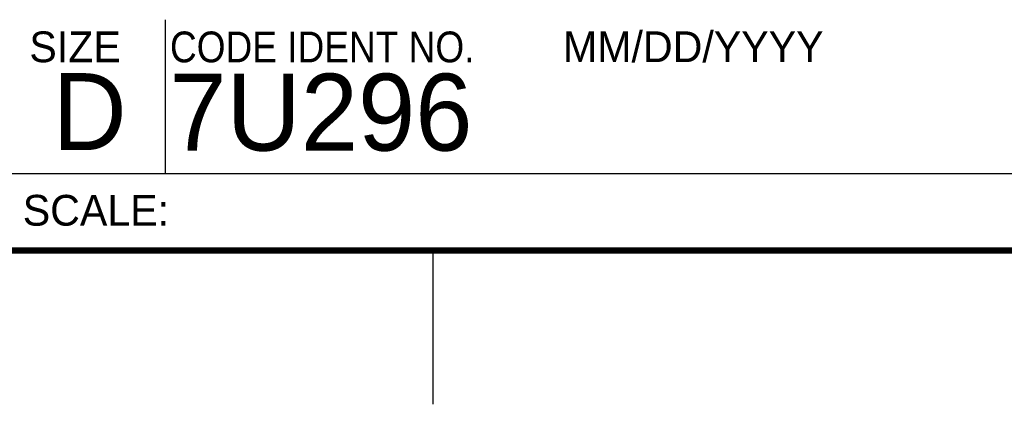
# Model space of a CAD drawing. Header units: inches. Extents: x 0 to 34, y 0 to 22.
# Tile 9 of 27: x 28.4 to 31.6, y 0 to 1.2. Entities that reach past the tile are written whole.
import ezdxf

# ---------------------------------------------------------------- set-up
doc = ezdxf.new("R2010")
doc.units = ezdxf.units.IN
doc.header["$LTSCALE"] = 1.87
doc.header["$MEASUREMENT"] = 0
doc.layers.get('0').update_dxf_attribs({"linetype": 'CONTINUOUS'})
doc.styles.add('TEXTSTYLE_2', font='txt')
doc.styles.add('TEXTSTYLE_3', font='txt', dxfattribs={"width": 0.9})

msp = doc.modelspace()

# ---------------------------------------------------------------- linework, layer by layer
at = {"color": 2, "linetype": 'CONTINUOUS'}
for p, q in [((28.88, 0.75), (28.88, 1.25)), ((28.38, 0.75), (33.5, 0.75)), ((29.75, 0), (29.75, 0.5))]:
    msp.add_line(p, q, dxfattribs=at)
at = {"color": 7, "linetype": 'CONTINUOUS', "const_width": 0.02}
msp.add_lwpolyline([(0.5, 0.5), (33.5, 0.5)], dxfattribs=at)

# ---------------------------------------------------------------- texts
at = {"color": 2, "linetype": 'CONTINUOUS', "char_height": 0.1, "attachment_point": 1, "line_spacing_factor": 0.9}
for s, insert, width, style in [('MM/DD/YYYY', (30.1721, 1.2121), 1, 'TEXTSTYLE_2'), ('SIZE', (28.4379, 1.2118), 0.4, 'TEXTSTYLE_2'), ('CODE IDENT NO.', (28.8949, 1.2115), 1.26, 'TEXTSTYLE_3'), ('SCALE:', (28.4164, 0.6806), 0.6, 'TEXTSTYLE_2')]:
    msp.add_mtext(s, dxfattribs=dict(at, insert=insert, width=width, style=style))
at = {"color": 7, "linetype": 'CONTINUOUS', "char_height": 0.25, "attachment_point": 1, "line_spacing_factor": 0.9, "style": 'TEXTSTYLE_2'}
for s, insert, width in [('D  ', (28.5128, 1.0764), 0.75), ('7U296', (28.8928, 1.0745), 1.25)]:
    msp.add_mtext(s, dxfattribs=dict(at, insert=insert, width=width))

doc.saveas('drawing.dxf')
